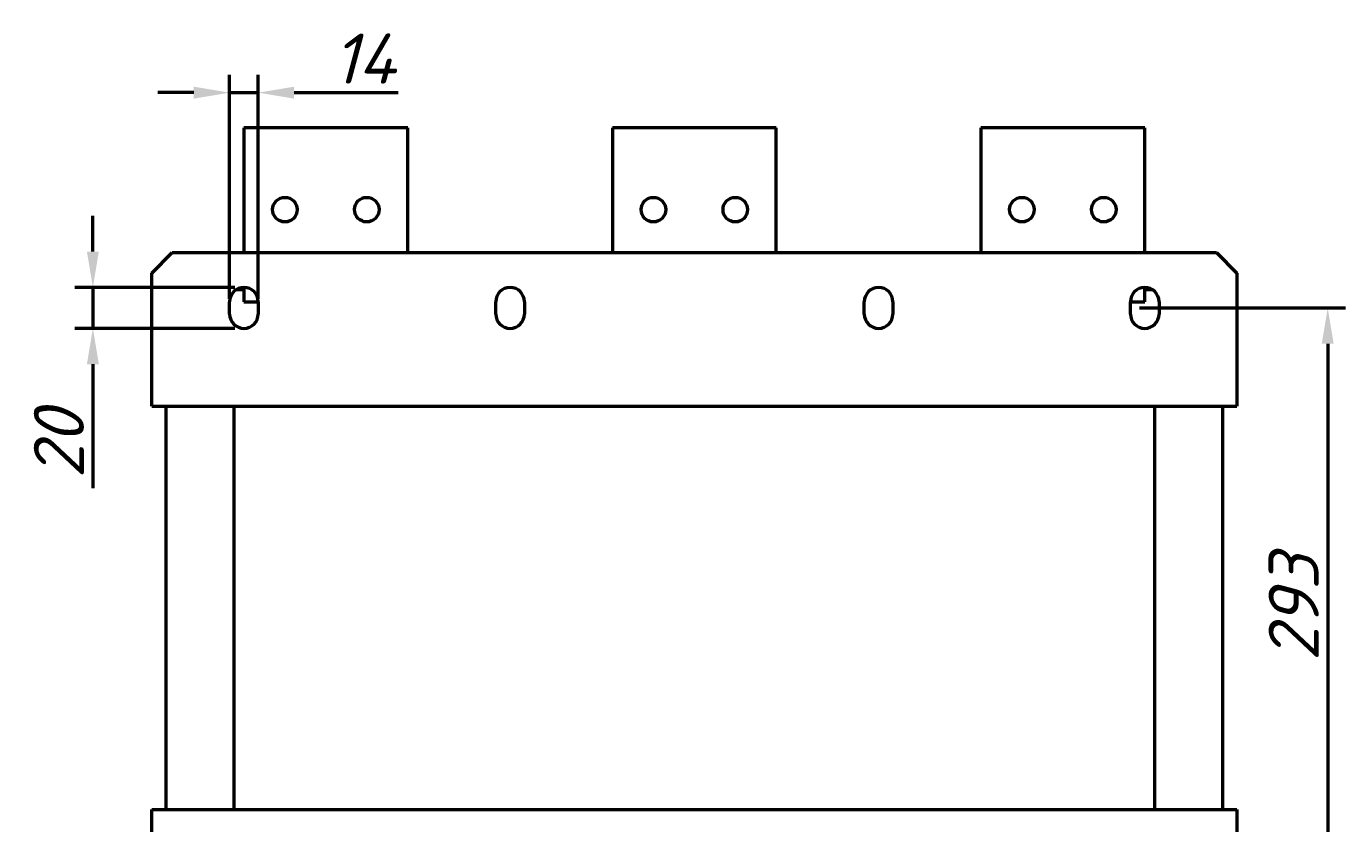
# Model space of a CAD drawing. Header units: millimetres. Extents: x 483 to 2128, y -654 to 1210.
# Tile 4 of 5: x 483 to 1128, y 821 to 1210. Entities that reach past the tile are written whole.
import ezdxf

# ---------------------------------------------------------------- set-up
doc = ezdxf.new("R2010")
doc.units = ezdxf.units.MM
doc.layers.get('Defpoints').update_dxf_attribs({"lineweight": 25})
doc.layers.add('Осн_СБ', color=7, linetype='Continuous', lineweight=50)
doc.styles.add('ГОСТ', font='isocpeui.ttf')
doc.dimstyles.new('ISO-25', dxfattribs={"dimtxt": 3.5, "dimasz": 2.5, "dimexe": 1.25, "dimexo": 0.625, "dimtad": 1, "dimdec": 0, "dimtxsty": 'ГОСТ', "dimcen": 2.5, "dimclrd": 256, "dimclre": 256, "dimclrt": 256, "dimadec": 0, "dimazin": 0, "dimtfac": 1, "dimtdec": 0, "dimtmove": 0, "dimatfit": 3, "dimfxl": 1, "dimlwd": -1, "dimlwe": -1, "dimarcsym": 0})

# ---------------------------------------------------------------- blocks, each defined once
blk = doc.blocks.new('*D336')
at = {"layer": 'Defpoints', "color": 0, "transparency": 16777216}
for p in [(1022.62, 1072.95), (1022.62, 779.95), (1118.99, 779.95)]:
    blk.add_point(p, dxfattribs=at)
at = {"layer": 'Осн_СБ', "transparency": 16777216}
for p, q in [((1026.99, 1072.95), (1127.74, 1072.95)), ((1118.99, 1055.45), (1118.99, 797.45)), ((1026.99, 779.95), (1127.74, 779.95))]:
    blk.add_line(p, q, dxfattribs=at)
for points in [[(1116.07, 1055.45), (1121.9, 1055.45), (1118.99, 1072.95)], [(1116.07, 797.45), (1121.9, 797.45), (1118.99, 779.95)]]:
    blk.add_solid(points, dxfattribs=at)
at = {"layer": 'Осн_СБ', "transparency": 16777216, "insert": (1102.36, 926.45), "char_height": 24.5, "attachment_point": 5, "rotation": 90, "style": 'ГОСТ'}
blk.add_mtext('293', dxfattribs=at)
blk = doc.blocks.new('*D337')
at = {"layer": 'Defpoints', "color": 0, "transparency": 16777216}
for p in [(589.62, 1082.95), (515.83, 1062.95), (589.62, 1062.95)]:
    blk.add_point(p, dxfattribs=at)
at = {"layer": 'Осн_СБ', "transparency": 16777216}
for p, q in [((515.83, 1100.45), (515.83, 1117.95)), ((585.24, 1082.95), (507.08, 1082.95)), ((515.83, 1082.95), (515.83, 1062.95)), ((585.24, 1062.95), (507.08, 1062.95)), ((515.83, 1045.45), (515.83, 984.92))]:
    blk.add_line(p, q, dxfattribs=at)
for points in [[(512.92, 1100.45), (518.75, 1100.45), (515.83, 1082.95)], [(512.92, 1045.45), (518.75, 1045.45), (515.83, 1062.95)]]:
    blk.add_solid(points, dxfattribs=at)
at = {"layer": 'Осн_СБ', "transparency": 16777216, "insert": (499.21, 1006.43), "char_height": 24.5, "attachment_point": 5, "rotation": 90, "style": 'ГОСТ'}
blk.add_mtext('20', dxfattribs=at)
blk = doc.blocks.new('*D338')
at = {"layer": 'Defpoints', "color": 0, "transparency": 16777216}
for p in [(596.62, 1178.09), (582.62, 1072.95), (596.62, 1072.95)]:
    blk.add_point(p, dxfattribs=at)
at = {"layer": 'Осн_СБ', "transparency": 16777216}
for p, q in [((582.62, 1077.32), (582.62, 1186.84)), ((596.62, 1077.32), (596.62, 1186.84)), ((565.12, 1178.09), (547.62, 1178.09)), ((582.62, 1178.09), (596.62, 1178.09)), ((614.12, 1178.09), (664.96, 1178.09))]:
    blk.add_line(p, q, dxfattribs=at)
for points in [[(565.12, 1181), (565.12, 1175.17), (582.62, 1178.09)], [(614.12, 1181), (614.12, 1175.17), (596.62, 1178.09)]]:
    blk.add_solid(points, dxfattribs=at)
at = {"layer": 'Осн_СБ', "transparency": 16777216, "insert": (648.29, 1194.71), "char_height": 24.5, "attachment_point": 5, "style": 'ГОСТ'}
blk.add_mtext('14', dxfattribs=at)

msp = doc.modelspace()

# ---------------------------------------------------------------- linework, layer by layer
at = {"layer": 'Осн_СБ'}
for p, q in [((669.62, 1160.95), (589.62, 1160.95)), ((589.62, 1160.95), (589.62, 1099.95)), ((669.62, 1099.95), (669.62, 1160.95)), ((769.62, 1160.95), (769.62, 1099.95)), ((849.62, 1160.95), (769.62, 1160.95)), ((849.62, 1099.95), (849.62, 1160.95)), ((949.62, 1160.95), (949.62, 1099.95)), ((1029.62, 1160.95), (949.62, 1160.95)), ((1029.62, 1099.95), (1029.62, 1160.95)), ((544.62, 1089.95), (554.62, 1099.95)), ((554.62, 1099.95), (1064.62, 1099.95)), ((1064.62, 1099.95), (1074.62, 1089.95)), ((544.62, 1024.95), (544.62, 1089.95)), ((1074.62, 1089.95), (1074.62, 1024.95)), ((589.62, 1082.95), (589.62, 1075.95)), ((1029.62, 1075.95), (1029.62, 1082.95)), ((586.01, 1081.95), (589.62, 1081.95)), ((1029.62, 1081.95), (1033.22, 1081.95)), ((582.62, 1069.95), (582.62, 1075.95)), ((589.62, 1075.95), (596.62, 1075.95)), ((596.62, 1075.95), (596.62, 1069.95)), ((712.62, 1069.95), (712.62, 1075.95)), ((726.62, 1075.95), (726.62, 1069.95)), ((892.62, 1069.95), (892.62, 1075.95)), ((906.62, 1075.95), (906.62, 1069.95)), ((1022.62, 1069.95), (1022.62, 1075.95)), ((1022.62, 1075.95), (1029.62, 1075.95)), ((1036.62, 1075.95), (1036.62, 1069.95)), ((544.62, 1024.95), (1074.62, 1024.95)), ((551.62, 827.95), (551.62, 1024.95)), ((584.62, 1024.95), (584.62, 827.95)), ((1034.62, 827.95), (1034.62, 1024.95)), ((1067.62, 1024.95), (1067.62, 827.95)), ((544.62, 827.95), (1074.62, 827.95)), ((544.62, 762.95), (544.62, 827.95)), ((1074.62, 827.95), (1074.62, 762.95))]:
    msp.add_line(p, q, dxfattribs=at)
for centre in [(609.62, 1120.95), (649.62, 1120.95), (789.62, 1120.95), (829.62, 1120.95), (969.62, 1120.95), (1009.62, 1120.95)]:
    msp.add_circle(centre, 6, dxfattribs=at)
for centre, start, end in [((589.62, 1075.95), 0, 180), ((719.62, 1075.95), 0, 180), ((899.62, 1075.95), 0, 180), ((1029.62, 1075.95), 0, 180), ((589.62, 1069.95), 180, 0), ((719.62, 1069.95), 180, 0), ((899.62, 1069.95), 180, 0), ((1029.62, 1069.95), 180, 0)]:
    msp.add_arc(centre, 7, start, end, dxfattribs=at)

# ---------------------------------------------------------------- dimensions: what is measured, and where the dimension line sits
dim = msp.add_linear_dim(base=(596.62, 1178.09), p1=(582.62, 1072.95), p2=(596.62, 1072.95), dimstyle='ISO-25', dxfattribs=at)
dim.commit()
dim.dimension.update_dxf_attribs({"geometry": '*D338', "text_midpoint": (648.29, 1194.71)})
for base, p1, p2, picture, middle in [((515.83, 1062.95), (589.62, 1082.95), (589.62, 1062.95), '*D337', (499.21, 1006.43)), ((1118.99, 779.95), (1022.62, 1072.95), (1022.62, 779.95), '*D336', (1102.36, 926.45))]:
    dim = msp.add_linear_dim(base=base, p1=p1, p2=p2, angle=90, dimstyle='ISO-25', dxfattribs=at)
    dim.commit()
    dim.dimension.update_dxf_attribs({"geometry": picture, "text_midpoint": middle})

doc.saveas('drawing.dxf')
